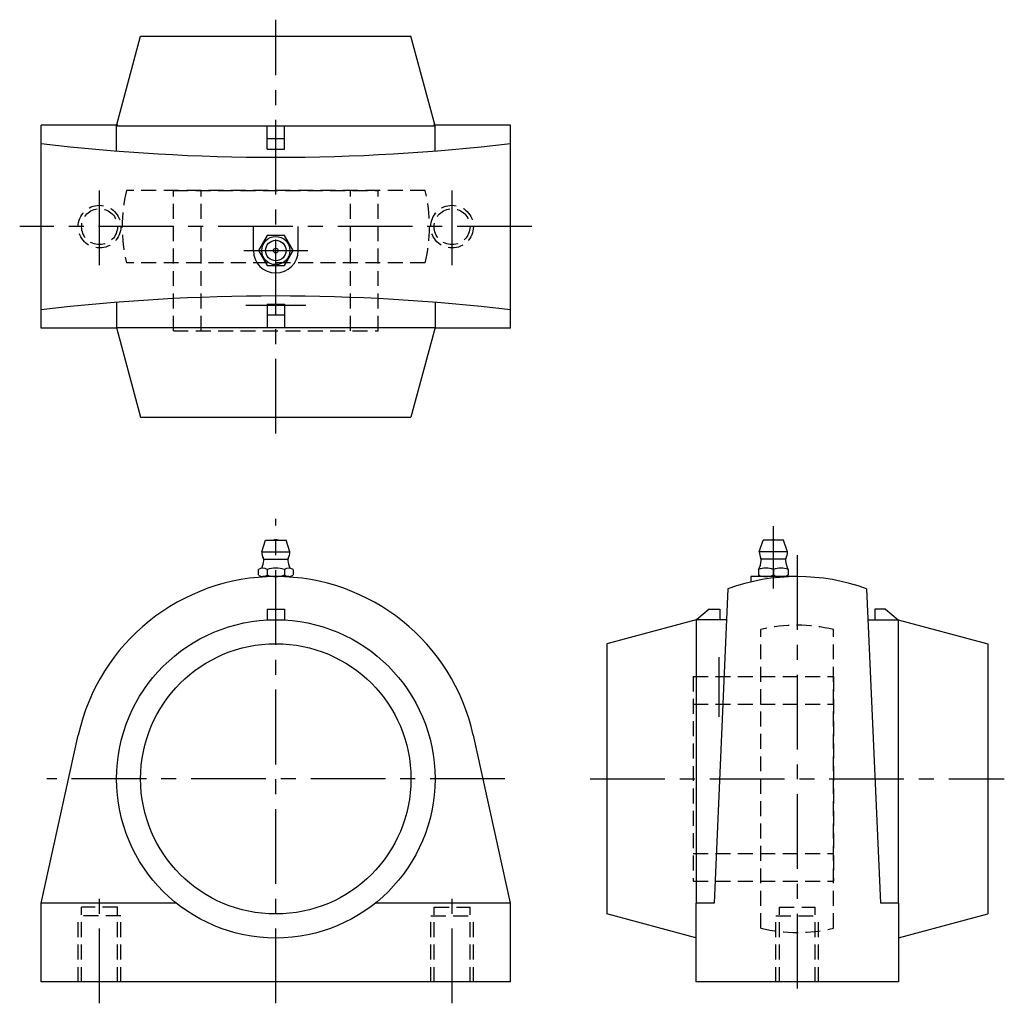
# Model space of a CAD drawing. Extents: x -60 to 171, y -5 to 226.
import ezdxf

# ---------------------------------------------------------------- set-up
doc = ezdxf.new("R2010")
doc.units = 0
doc.header["$LTSCALE"] = 14
doc.header["$MEASUREMENT"] = 0
doc.linetypes.add('CENTER', pattern=[2, 1.25, -0.25, 0.25, -0.25])
doc.linetypes.add('HIDDEN', pattern=[0.375, 0.25, -0.125])
doc.layers.get('0').update_dxf_attribs({"linetype": 'CONTINUOUS'})
doc.layers.add('CENTER', color=1, linetype='CENTER')
doc.layers.add('HIDDEN', color=3, linetype='HIDDEN')

msp = doc.modelspace()

# ---------------------------------------------------------------- linework, layer by layer
for p, q in [((-37.3, 200.65), (-31.67, 221.65)), ((-31.67, 221.65), (31.67, 221.65)), ((37.3, 200.65), (31.67, 221.65)), ((-55, 153.25), (-55, 200.75)), ((-36.97, 200.75), (-55, 200.75)), ((55, 200.75), (36.97, 200.75)), ((55, 153.25), (55, 200.75)), ((-37.3, 194.74), (-37.3, 200.65)), ((-37.3, 200.65), (37.3, 200.65)), ((-2, 200.63), (2, 200.63)), ((-2, 195.15), (-2, 200.63)), ((2, 195.15), (2, 200.63)), ((37.3, 194.74), (37.3, 200.65)), ((-2, 197.65), (2, 197.65)), ((-2, 195.15), (2, 195.15)), ((-5.25, 171.4), (-5.25, 177)), ((5.25, 171.4), (5.25, 177)), ((-37.3, 159.26), (-37.3, 153.35)), ((37.3, 159.26), (37.3, 153.35)), ((-2, 158.85), (-2, 153.37)), ((-2, 158.85), (2, 158.85)), ((2, 158.85), (2, 153.37)), ((-2, 156.35), (2, 156.35)), ((-37.27, 153.25), (-55, 153.25)), ((-37.3, 153.35), (37.3, 153.35)), ((-37.3, 153.35), (-31.67, 132.35)), ((-2, 153.37), (2, 153.37)), ((37.3, 153.35), (31.67, 132.35)), ((55, 153.25), (37.27, 153.25)), ((-31.67, 132.35), (31.67, 132.35)), ((-3.3, 100.8), (-2.4, 103.5)), ((-2.4, 103.5), (2.4, 103.5)), ((3.3, 100.8), (2.4, 103.5)), ((113.27, 100.8), (114.17, 103.5)), ((118.97, 103.5), (114.17, 103.5)), ((119.87, 100.8), (118.97, 103.5)), ((-3.3, 100.8), (3.3, 100.8)), ((119.87, 100.8), (113.27, 100.8)), ((-2.8, 99.05), (2.8, 99.05)), ((119.37, 99.05), (113.77, 99.05)), ((-4.04, 95.37), (-4.04, 96.63)), ((3.03, 95), (-3.03, 95)), ((-2.02, 96.63), (-2.02, 95.37)), ((2.02, 96.63), (2.02, 95.37)), ((4.04, 96.63), (4.04, 95.37)), ((111.32, 95), (111.32, 93.74)), ((122.17, 95), (111.32, 95)), ((113.07, 96.63), (113.07, 95.37)), ((118.32, 95), (114.82, 95)), ((116.57, 96.63), (116.57, 95.37)), ((120.07, 96.63), (120.07, 95.37)), ((105.92, 92.13), (102.67, 18.5)), ((138.42, 92.13), (141.67, 18.5)), ((-2, 87.4), (-2, 84.85)), ((-2, 87.4), (2, 87.4)), ((2, 87.4), (2, 84.85)), ((101.52, 87.4), (98.54, 84.9)), ((101.52, 87.4), (104.02, 87.4)), ((104.02, 87.4), (104.02, 84.9)), ((140.32, 87.4), (140.32, 84.9)), ((142.82, 87.4), (140.32, 87.4)), ((142.82, 87.4), (145.8, 84.9)), ((98.52, 84.9), (77.52, 79.27)), ((105.6, 84.9), (98.52, 84.9)), ((98.52, 84.9), (98.52, 18.5)), ((138.74, 84.9), (145.82, 84.9)), ((145.82, 84.9), (145.82, 18.5)), ((145.82, 84.9), (166.82, 79.27)), ((77.52, 79.27), (77.52, 15.93)), ((166.82, 79.27), (166.82, 15.93)), ((-55, 18.5), (-46.28, 57.86)), ((55, 18.5), (46.28, 57.86)), ((-55, 0), (-55, 18.5)), ((-23.33, 18.5), (-55, 18.5)), ((55, 18.5), (23.33, 18.5)), ((55, 0), (55, 18.5)), ((98.42, 18.5), (98.42, 0)), ((102.67, 18.5), (98.42, 18.5)), ((145.92, 18.5), (141.67, 18.5)), ((145.92, 18.5), (145.92, 0)), ((98.42, 10.33), (77.52, 15.93)), ((145.92, 10.33), (166.82, 15.93)), ((55, 0), (-55, 0)), ((145.92, 0), (98.42, 0))]:
    msp.add_line(p, q)
msp.add_lwpolyline([(-2.02, 174.9), (-4.04, 171.4), (-2.02, 167.9), (2.02, 167.9), (4.04, 171.4), (2.02, 174.9)], close=True)
for centre, radius in [((0, 171.4), 3.3), ((0, 171.4), 2.4), ((0, 171.4), 0.555), ((0, 47.6), 37.3), ((0, 47.6), 31.67)]:
    msp.add_circle(centre, radius)
for centre, radius, start, end in [((0, 660.26), 467.01, 263.2365, 276.7635), ((0, 171.4), 5.25, 180, 0), ((0, -306.26), 467.01, 83.2365, 96.7635), ((0, 102.01), 1.59, 69.555, 110.445), ((116.57, 102.01), 1.59, 69.555, 110.445), ((0, 100.8), 3.3, 180, 208.0616), ((-3.62, 98.87), 0.8, 353.8983, 28.0616), ((3.62, 98.87), 0.8, 151.9384, 186.1017), ((0, 100.8), 3.3, 331.9384, 0), ((116.57, 100.8), 3.3, 180, 208.0616), ((112.95, 98.87), 0.8, 353.8983, 28.0616), ((120.19, 98.87), 0.8, 151.9384, 186.1017), ((116.57, 100.8), 3.3, 331.9384, 0), ((-3.03, 95.44), 1.56, 49.7398, 130.2602), ((-8.79, 99.42), 6, 336.1715, 353.8983), ((0, 91.3), 5.7, 69.2291, 110.7709), ((3.03, 95.44), 1.56, 49.7398, 130.2602), ((8.79, 99.42), 6, 186.1017, 203.8285), ((114.82, 92.68), 4.32, 66.1022, 113.8978), ((107.78, 99.42), 6, 332.3723, 353.8983), ((118.32, 92.68), 4.32, 66.1022, 113.8978), ((125.36, 99.42), 6, 186.1017, 207.6277), ((0, 47.6), 47.4, 12.497, 167.503), ((-3.03, 96.56), 1.56, 229.7398, 310.2602), ((0, 100.7), 5.7, 249.2291, 290.7709), ((3.03, 96.56), 1.56, 229.7398, 310.2602), ((122.17, 47.6), 47.4, 69.9508, 110.0492), ((114.82, 99.32), 4.32, 246.1022, 293.8978), ((118.32, 99.32), 4.32, 246.1022, 293.8978)]:
    msp.add_arc(centre, radius, start, end)
at = {"layer": 'CENTER'}
for p, q in [((0, 128.5), (0, 225.5)), ((-41.3, 168), (-41.3, 186)), ((41.3, 168), (41.3, 186)), ((60, 177), (-60, 177)), ((-7.51, 171.4), (7.51, 171.4)), ((-7, 158.6), (7, 158.6)), ((0, -5), (0, 108.5)), ((116.57, 92.18), (116.57, 106.78)), ((122.17, 100), (122.17, -5)), ((103.77, 76.1), (103.77, 62.1)), ((53.67, 47.6), (-53.67, 47.6)), ((73.67, 47.6), (170.67, 47.6)), ((-41.3, -5), (-41.3, 22.5)), ((41.3, -5), (41.3, 22.5))]:
    msp.add_line(p, q, dxfattribs=at)
at = {"layer": 'HIDDEN'}
for p, q in [((34.98, 185.5), (-34.98, 185.5)), ((-24, 152.6), (-24, 185.5)), ((-24, 185.5), (24, 185.5)), ((-17.5, 152.6), (-17.5, 185.5)), ((17.5, 152.6), (17.5, 185.5)), ((24, 152.6), (24, 185.5)), ((34.98, 168.5), (-34.98, 168.5)), ((-24, 152.6), (24, 152.6)), ((113.67, 12.62), (113.67, 82.58)), ((130.67, 12.62), (130.67, 82.58)), ((97.77, 71.6), (97.77, 23.6)), ((97.77, 71.6), (130.67, 71.6)), ((130.67, 71.6), (130.67, 23.6)), ((97.77, 65.1), (130.67, 65.1)), ((97.77, 30.1), (130.67, 30.1)), ((97.77, 23.6), (130.67, 23.6)), ((-37.1, 17.5), (-45.5, 17.5)), ((-45.5, 0), (-45.5, 17.5)), ((-37.1, 0), (-37.1, 17.5)), ((37.1, 17.5), (45.5, 17.5)), ((37.1, 0), (37.1, 17.5)), ((45.5, 0), (45.5, 17.5)), ((117.97, 17.5), (126.37, 17.5)), ((117.97, 0), (117.97, 17.5)), ((126.37, 0), (126.37, 17.5)), ((-36.3, 15.5), (-46.3, 15.5)), ((-46.3, 0), (-46.3, 15.5)), ((-36.3, 0), (-36.3, 15.5)), ((36.3, 15.5), (46.3, 15.5)), ((36.3, 0), (36.3, 15.5)), ((46.3, 0), (46.3, 15.5)), ((117.17, 15.5), (127.17, 15.5)), ((117.17, 0), (117.17, 15.5)), ((127.17, 0), (127.17, 15.5))]:
    msp.add_line(p, q, dxfattribs=at)
for centre, radius in [((-41.3, 177), 5), ((-41.3, 177), 4.2), ((41.3, 177), 5), ((41.3, 177), 4.2)]:
    msp.add_circle(centre, radius, dxfattribs=at)
for centre, start, end in [((0, 177), 166.3429, 193.6571), ((0, 177), 346.3429, 13.6571), ((122.17, 47.6), 76.3429, 103.6571), ((122.17, 47.6), 256.3429, 283.6571)]:
    msp.add_arc(centre, 36, start, end, dxfattribs=at)

doc.saveas('drawing.dxf')
